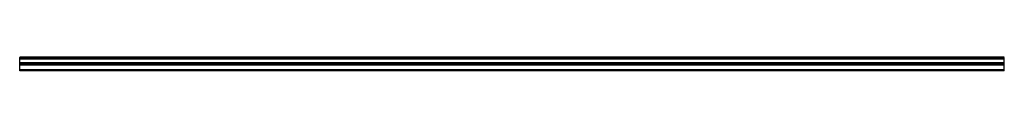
# Model space of a CAD drawing. Header units: millimetres. Extents: x 0 to 3500, y 0 to 48.
import ezdxf

# ---------------------------------------------------------------- set-up
doc = ezdxf.new("R2010")
doc.units = ezdxf.units.MM
doc.header["$LTSCALE"] = 10
doc.linetypes.add('ALLCAD_Strich', pattern=[0.2, 0.15, -0.05])
for name, color, linetype in [('BESCH_KONT_sich_schn_ansi_2d', 40, 'Continuous'), ('BESCH_KONT_sich_schn_grun_2d', 10, 'Continuous'), ('BESCH_KONT_sich_schn_seit_2d', 160, 'Continuous')]:
    doc.layers.add(name, color=color, linetype=linetype)

msp = doc.modelspace()

# ---------------------------------------------------------------- linework, layer by layer
at = {"layer": 'BESCH_KONT_sich_schn_ansi_2d', "linetype": 'ALLCAD_Strich'}
for p, q in [((3500, 27, 31), (0, 27, 31)), ((0, 27, 30), (0, 27, 31)), ((3500, 27, 30), (0, 27, 30)), ((0, 27, 12.5), (0, 27, 30)), ((3500, 27, 12.5), (0, 27, 12.5)), ((0, 27, 10.5), (0, 27, 12.5)), ((3500, 27, 10.5), (0, 27, 10.5)), ((0, 27, 2), (0, 27, 10.5)), ((3500, 27, 2), (0, 27, 2)), ((0, 27), (0, 27, 2)), ((3500, 27), (0, 27)), ((3500, 27, 33), (0, 27, 33)), ((0, 27, 31), (0, 27, 33)), ((3500, 27, 17), (0, 27, 17)), ((3500, 27, 24.6), (0, 27, 24.6)), ((3500, 27, 29.5), (0, 27, 29.5)), ((3500, 27, 19), (0, 27, 19)), ((3500, 27, 16), (0, 27, 16)), ((3500, 27, 25), (0, 27, 25)), ((3500, 27, 21), (0, 27, 21)), ((3500, 27, 24.5), (0, 27, 24.5)), ((3500, 27, 25.5), (0, 27, 25.5)), ((0, 27, 21), (0, 27, 21)), ((0, 27, 21), (0, 27, 21)), ((0, 27, 21), (0, 27, 21)), ((0, 27, 21), (0, 27, 21)), ((0, 27, 21), (0, 27, 21)), ((0, 27, 21), (0, 27, 21)), ((0, 27, 21), (0, 27, 21)), ((0, 27, 21), (0, 27, 21)), ((0, 27, 21), (0, 27, 21)), ((0, 27, 21), (0, 27, 21)), ((0, 27, 21), (0, 27, 21)), ((0, 27, 21), (0, 27, 21)), ((0, 27, 21), (0, 27, 21)), ((0, 27, 21), (0, 27, 21)), ((0, 27, 21), (0, 27, 21)), ((0, 27, 21), (0, 27, 21)), ((0, 27, 21), (0, 27, 21)), ((0, 27, 21), (0, 27, 21)), ((0, 27, 21), (0, 27, 21)), ((0, 27, 21), (0, 27, 21)), ((0, 27, 21), (0, 27, 21)), ((0, 27, 21), (0, 27, 21)), ((0, 27, 21), (0, 27, 21)), ((3500, 27, 30), (3500, 27, 31)), ((3500, 27, 12.5), (3500, 27, 30)), ((3500, 27, 10.5), (3500, 27, 12.5)), ((3500, 27, 2), (3500, 27, 10.5)), ((3500, 27), (3500, 27, 2)), ((3500, 27, 31), (3500, 27, 33))]:
    msp.add_line(p, q, dxfattribs=at)
at = {"layer": 'BESCH_KONT_sich_schn_ansi_2d', "linetype": 'ALLCAD_Strich', "extrusion": (0, 1, 0)}
for radius, start, end in [(0.00093, 90, 180), (0.00093, 180, 270), (0.00116, 90, 180), (0.00116, 180, 270), (0.00271, 0, 90), (0.00271, 270, 0), (0.00116, 90, 180), (0.00116, 180, 270), (0.00271, 0, 90), (0.00271, 270, 0)]:
    msp.add_arc((0, 21, 27), radius, start, end, dxfattribs=at)
at = {"layer": 'BESCH_KONT_sich_schn_ansi_2d', "linetype": 'ALLCAD_Strich', "extrusion": (0, -1, 0)}
for radius, start, end in [(0.00217, 270, 0), (0.00217, 0, 90), (0.00271, 270, 0), (0.00271, 0, 90), (0.00116, 180, 270), (0.00116, 90, 180), (0.00271, 270, 0), (0.00271, 0, 90), (0.00116, 180, 270), (0.00116, 90, 180)]:
    msp.add_arc((0, 21, -27), radius, start, end, dxfattribs=at)
at = {"layer": 'BESCH_KONT_sich_schn_grun_2d', "linetype": 'ALLCAD_Strich'}
for p, q in [((3500, 48.5), (0, 48.5)), ((0, 48), (0, 48.5)), ((3500, 48), (0, 48)), ((0, 42), (0, 48)), ((3500, 47), (0, 47)), ((3500, 46.5), (0, 46.5)), ((3500, 42), (0, 42)), ((0, 25.5), (0, 42)), ((3500, 41.6), (0, 41.6)), ((3500, 48), (3500, 48.5)), ((3500, 42), (3500, 48)), ((3500, 25.5), (3500, 42)), ((3500, 28), (0, 28)), ((3500, 26.5), (0, 26.5)), ((3500, 26), (0, 26)), ((0, 26), (0, 26)), ((0, 26), (0, 26)), ((0, 26), (0, 26)), ((0, 26), (0, 26)), ((0, 26), (0, 26)), ((0, 26), (0, 26)), ((0, 26), (0, 26)), ((0, 26), (0, 26)), ((0, 26), (0, 26)), ((0, 26), (0, 26)), ((0, 26), (0, 26)), ((0, 26), (0, 26)), ((0, 26), (0, 26)), ((0, 26), (0, 26)), ((0, 26), (0, 26)), ((0, 26), (0, 26)), ((0, 26), (0, 26)), ((0, 26), (0, 26)), ((0, 26), (0, 26)), ((0, 26), (0, 26)), ((0, 26), (0, 26)), ((0, 26), (0, 26)), ((0, 26), (0, 26)), ((0, 26), (0, 26)), ((0, 26), (0, 26)), ((0, 26), (0, 26)), ((0, 26), (0, 26)), ((0, 26), (0, 26)), ((0, 26), (0, 26)), ((0, 26), (0, 26)), ((3500, 25.5), (0, 25.5)), ((0, 22.5), (0, 25.5)), ((3500, 23), (0, 23)), ((3500, 22.5), (0, 22.5)), ((0, 3.5), (0, 22.5)), ((3500, 22), (0, 22)), ((3500, 20.5), (0, 20.5)), ((3500, 3.5), (0, 3.5)), ((0, 1.5), (0, 3.5)), ((3500, 2), (0, 2)), ((3500, 1.5), (0, 1.5)), ((0, 0.5), (0, 1.5)), ((3500, 1), (0, 1)), ((3500, 0.5), (0, 0.5)), ((0, 0), (0, 0.5)), ((3500, 22.5), (3500, 25.5)), ((3500, 3.5), (3500, 22.5)), ((3500, 1.5), (3500, 3.5)), ((3500, 0.5), (3500, 1.5)), ((3500, 0), (3500, 0.5)), ((3500, 0), (0, 0))]:
    msp.add_line(p, q, dxfattribs=at)
at = {"layer": 'BESCH_KONT_sich_schn_seit_2d', "linetype": 'Continuous', "lineweight": 0}
for p, q in [((0, 48.5), (0, 46.5)), ((0, 48.5, 2), (0, 48.5)), ((0, 48, 2), (0, 48.5, 2)), ((0, 48, 25), (0, 48, 2)), ((0, 42, 31), (0, 48, 25)), ((0, 28, 17), (0, 47, 17)), ((0, 47, 17), (0, 47, 24.6)), ((0, 47, 24.6), (0, 41.6, 30)), ((0, 46.5, 16), (0, 28, 16)), ((0, 46.5), (0, 46.5, 16)), ((0, 25.5, 31), (0, 42, 31)), ((0, 41.6, 30), (0, 28, 30)), ((0, 28, 30), (0, 28, 17)), ((0, 28), (0, 26)), ((0, 28, 16), (0, 28)), ((0, 26.5, 19), (0, 22, 19)), ((0, 26.5, 2), (0, 26.5, 19)), ((0, 26, 2), (0, 26.5, 2)), ((0, 26, 21), (0, 26, 24.5)), ((0, 26, 21), (0, 26, 21)), ((0, 26), (0, 26, 2)), ((0, 26, 30), (0, 25.5, 30)), ((0, 26, 25.5), (0, 26, 30)), ((0, 25.5, 25.5), (0, 26, 25.5)), ((0, 26, 24.5), (0, 25.5, 24.5)), ((0, 22, 21), (0, 26, 21)), ((0, 26, 21), (0, 26, 21)), ((0, 26, 21), (0, 26, 21)), ((0, 26, 21), (0, 26, 21)), ((0, 26, 21), (0, 26, 21)), ((0, 26, 21), (0, 26, 21)), ((0, 26, 21), (0, 26, 21)), ((0, 25.5, 30), (0, 25.5, 31)), ((0, 25.5, 24.5), (0, 25.5, 25.5)), ((0, 23, 10.5), (0, 20.5, 10.5)), ((0, 23, 12.5), (0, 23, 10.5)), ((0, 22, 12.5), (0, 23, 12.5)), ((0, 22.5, 24.5), (0, 22, 24.5)), ((0, 22.5, 25.5), (0, 22.5, 24.5)), ((0, 22, 25.5), (0, 22.5, 25.5)), ((0, 22.5, 30), (0, 22, 30)), ((0, 22.5, 31), (0, 22.5, 30)), ((0, 3.5, 31), (0, 22.5, 31)), ((0, 22, 19), (0, 22, 12.5)), ((0, 22, 24.5), (0, 22, 21)), ((0, 22, 30), (0, 22, 25.5)), ((0, 20.5, 29.5), (0, 2, 29.5)), ((0, 20.5, 10.5), (0, 20.5, 29.5)), ((0, 3.5, 33), (0, 3.5, 31)), ((0, 1.5, 33), (0, 3.5, 33)), ((0, 2, 10.5), (0, 0, 10.5)), ((0, 2, 29.5), (0, 2, 10.5)), ((0, 1.5, 31), (0, 1.5, 33)), ((0, 0.5, 31), (0, 1.5, 31)), ((0, 1, 30), (0, 0.5, 30)), ((0, 1, 12.5), (0, 1, 30)), ((0, 0, 12.5), (0, 1, 12.5)), ((0, 0.5, 30), (0, 0.5, 31)), ((0, 0, 10.5), (0, 0, 12.5))]:
    msp.add_line(p, q, dxfattribs=at)
at = {"layer": 'BESCH_KONT_sich_schn_seit_2d', "linetype": 'ALLCAD_Strich', "lineweight": 0}
msp.add_line((0, 26, 21), (0, 26, 21), dxfattribs=at)
msp.add_line((0, 26, 21), (0, 26, 21), dxfattribs=at)
msp.add_line((0, 26, 21), (0, 26, 21), dxfattribs=at)
msp.add_line((0, 26, 21), (0, 26, 21), dxfattribs=at)
msp.add_line((0, 26, 21), (0, 26, 21), dxfattribs=at)
msp.add_line((0, 26, 21), (0, 26, 21), dxfattribs=at)
msp.add_line((0, 26, 21), (0, 26, 21), dxfattribs=at)
msp.add_line((0, 26, 21), (0, 26, 21), dxfattribs=at)
msp.add_line((0, 26, 21), (0, 26, 21), dxfattribs=at)
msp.add_line((0, 26, 21), (0, 26, 21), dxfattribs=at)
msp.add_line((0, 26, 21), (0, 26, 21), dxfattribs=at)
msp.add_line((0, 26, 21), (0, 26, 21), dxfattribs=at)

doc.saveas('drawing.dxf')
